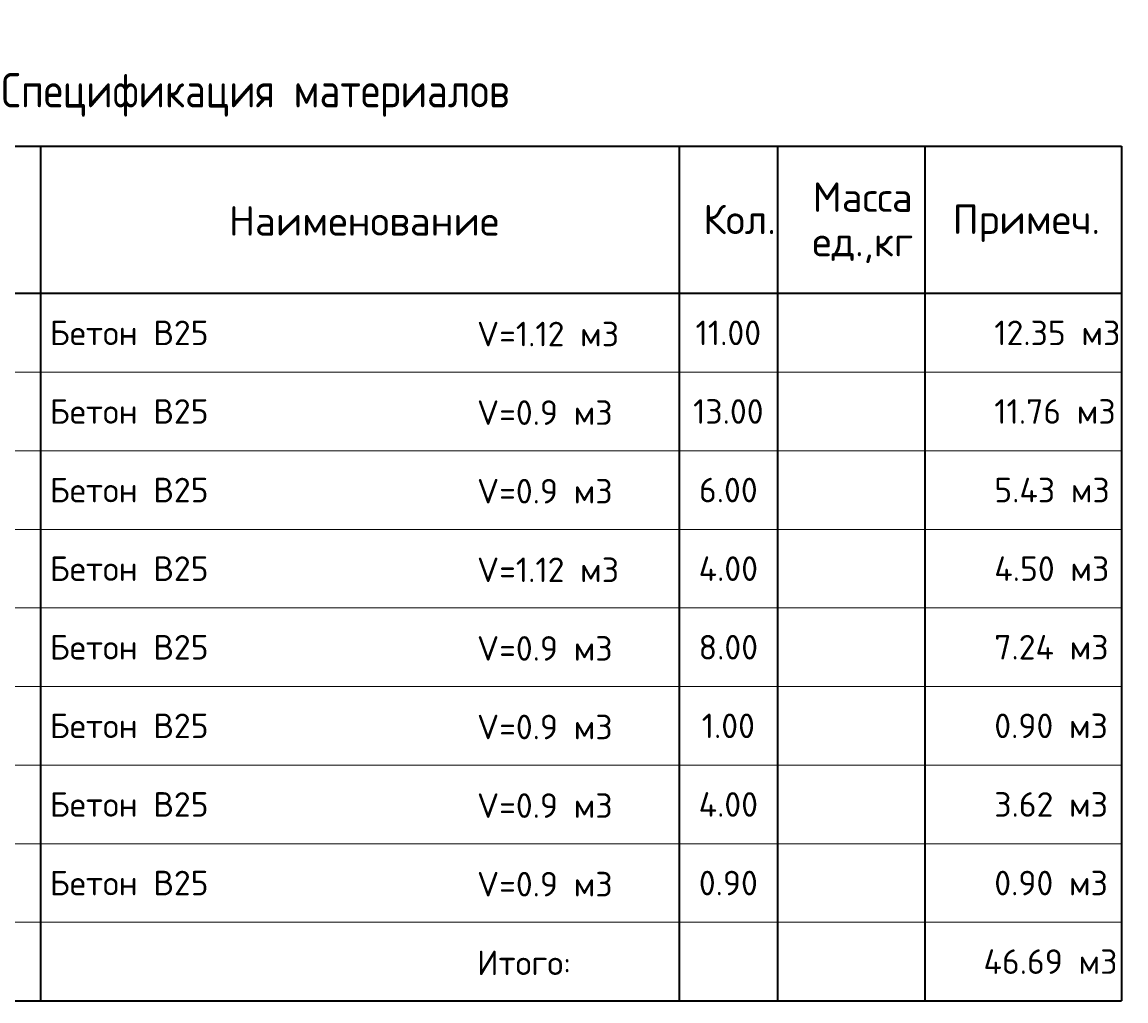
# Model space of a CAD drawing. Header units: millimetres. Extents: x -3057 to 112233, y -2869 to 47508.
# Tile 45 of 48: x 100999 to 112233, y 11496 to 21459. Entities that reach past the tile are written whole.
import ezdxf

# ---------------------------------------------------------------- set-up
doc = ezdxf.new("R2010")
doc.units = ezdxf.units.MM
doc.layers.add('Standard', color=7, linetype='Continuous', lineweight=25)
doc.styles.add('ARIAL', font='ARIAL.TTF')
doc.styles.add('ISOCPEUR', font='ISOCPEUR')

msp = doc.modelspace()

# ---------------------------------------------------------------- linework, layer by layer
at = {"layer": 'Standard', "color": 7, "linetype": 'Continuous', "lineweight": 35, "transparency": 33554687}
for p, q in [((93686.2, 20195.6), (112186.2, 20195.6)), ((101186.2, 20195.6), (101186.2, 18695.6)), ((107686.2, 20195.6), (107686.2, 18695.6)), ((108686.2, 20195.6), (108686.2, 18695.6)), ((110186.2, 20195.6), (110186.2, 18695.6)), ((112186.2, 20195.6), (112186.2, 18695.6)), ((112186.2, 18695.6), (93686.2, 18695.6)), ((101186.2, 18695.6), (101186.2, 17895.6)), ((107686.2, 18695.6), (107686.2, 17895.6)), ((108686.2, 18695.6), (108686.2, 17895.6)), ((110186.2, 18695.6), (110186.2, 17895.6)), ((112186.2, 18695.6), (112186.2, 17895.6)), ((101186.2, 17895.6), (101186.2, 17095.6)), ((107686.2, 17895.6), (107686.2, 17095.6)), ((108686.2, 17895.6), (108686.2, 17095.6)), ((110186.2, 17895.6), (110186.2, 17095.6)), ((112186.2, 17895.6), (112186.2, 17095.6)), ((101186.2, 17095.6), (101186.2, 16295.6)), ((107686.2, 17095.6), (107686.2, 16295.6)), ((108686.2, 17095.6), (108686.2, 16295.6)), ((110186.2, 17095.6), (110186.2, 16295.6)), ((112186.2, 17095.6), (112186.2, 16295.6)), ((101186.2, 16295.6), (101186.2, 15495.6)), ((107686.2, 16295.6), (107686.2, 15495.6)), ((108686.2, 16295.6), (108686.2, 15495.6)), ((110186.2, 16295.6), (110186.2, 15495.6)), ((112186.2, 16295.6), (112186.2, 15495.6)), ((101186.2, 15495.6), (101186.2, 14695.6)), ((107686.2, 15495.6), (107686.2, 14695.6)), ((108686.2, 15495.6), (108686.2, 14695.6)), ((110186.2, 15495.6), (110186.2, 14695.6)), ((112186.2, 15495.6), (112186.2, 14695.6)), ((101186.2, 14695.6), (101186.2, 13895.6)), ((107686.2, 14695.6), (107686.2, 13895.6)), ((108686.2, 14695.6), (108686.2, 13895.6)), ((110186.2, 14695.6), (110186.2, 13895.6)), ((112186.2, 14695.6), (112186.2, 13895.6)), ((101186.2, 13895.6), (101186.2, 13095.6)), ((107686.2, 13895.6), (107686.2, 13095.6)), ((108686.2, 13895.6), (108686.2, 13095.6)), ((110186.2, 13895.6), (110186.2, 13095.6)), ((112186.2, 13895.6), (112186.2, 13095.6)), ((101186.2, 13095.6), (101186.2, 11495.6)), ((107686.2, 13095.6), (107686.2, 11495.6)), ((108686.2, 13095.6), (108686.2, 11495.6)), ((110186.2, 13095.6), (110186.2, 11495.6)), ((112186.2, 13095.6), (112186.2, 11495.6)), ((93686.2, 11495.6), (112186.2, 11495.6))]:
    msp.add_line(p, q, dxfattribs=at)
at = {"layer": 'Standard', "color": 7, "linetype": 'Continuous', "lineweight": 13, "transparency": 33554687}
for p, q in [((93686.2, 17895.6), (112186.2, 17895.6)), ((93686.2, 17095.6), (112186.2, 17095.6)), ((93686.2, 16295.6), (112186.2, 16295.6)), ((93686.2, 15495.6), (112186.2, 15495.6)), ((93686.2, 14695.6), (112186.2, 14695.6)), ((93686.2, 13895.6), (112186.2, 13895.6)), ((93686.2, 13095.6), (112186.2, 13095.6)), ((93686.2, 12295.6), (112186.2, 12295.6))]:
    msp.add_line(p, q, dxfattribs=at)
at = {"layer": 'Standard', "color": 7, "linetype": 'Continuous', "lineweight": 35, "transparency": 33554687}
msp.add_lwpolyline([(112186.2, 18695.6), (112186.2, 18695.6)], close=True, dxfattribs=at)

# ---------------------------------------------------------------- texts
at = {"layer": 'Standard', "color": 7, "linetype": 'Continuous', "lineweight": 35, "transparency": 33554687, "style": 'ISOCPEUR'}
for s, insert, char_height, width, attachment_point in [('\\A1;{\\fISOCPEUR|i0|b0;\\H350.000000;\\W1.000000;\\C7;Спецификация материалов}\\P', (102936.2, 20495.6), 105, 6122.965, 8), ('\\A1;{\\fISOCPEUR|i0|b0;\\H300.000000;\\W1.000000;\\C7;Наименование}\\P', (104478.8, 19435.6), 90, 2786.667, 5), ('\\A1;{\\fISOCPEUR|i0|b0;\\H300.000000;\\W1.000000;\\C7;Кол.}\\P', (108300.9, 19450.1), 90, 888.889, 5), ('\\A1;{\\fISOCPEUR|i0|b0;\\H300.000000;\\W1.000000;\\C7;Примеч.}\\P', (111219.1, 19411.2), 90, 1553.878, 5), ('\\A1;{\\fISOCPEUR|i0|b0;\\H250.000000;\\W1.000000;\\C7;11.00}\\P', (108186.2, 18295.6), 75, 777.273, 5), ('\\A1;{\\fISOCPEUR|i0|b0;\\H250.000000;\\W1.000000;\\C7;13.00}\\P', (108186.2, 17495.6), 75, 834.848, 5), ('\\A1;{\\fISOCPEUR|i0|b0;\\H250.000000;\\W1.000000;\\C7;6.00}\\P', (108186.2, 16695.6), 75, 715.385, 5), ('\\A1;{\\fISOCPEUR|i0|b0;\\H250.000000;\\W1.000000;\\C7;4.00}\\P', (108186.2, 15895.6), 75, 740.741, 5), ('\\A1;{\\fISOCPEUR|i0|b0;\\H250.000000;\\W1.000000;\\C7;8.00}\\P', (108186.2, 15095.6), 75, 715.385, 5), ('\\A1;{\\fISOCPEUR|i0|b0;\\H250.000000;\\W1.000000;\\C7;1.00}\\P', (108186.2, 14295.6), 75, 655.769, 5), ('\\A1;{\\fISOCPEUR|i0|b0;\\H250.000000;\\W1.000000;\\C7;4.00}\\P', (108186.2, 13495.6), 75, 740.741, 5), ('\\A1;{\\fISOCPEUR|i0|b0;\\H250.000000;\\W1.000000;\\C7;0.90}\\P', (108186.2, 12695.6), 75, 715.385, 5)]:
    msp.add_mtext(s, dxfattribs=dict(at, insert=insert, char_height=char_height, width=width, attachment_point=attachment_point))
at = {"layer": 'Standard', "color": 7, "linetype": 'Continuous', "lineweight": 35, "transparency": 33554687, "insert": (109553.8, 19827), "char_height": 300, "width": 1244.513, "attachment_point": 2, "line_spacing_factor": 0.903614, "style": 'ARIAL'}
msp.add_mtext('\\A1;{\\fISOCPEUR|i0|b0;\\H300.000000;\\W1.000000;\\C7;Масса}\\P{\\fISOCPEUR|i0|b0;\\H300.000000;\\W1.000000;\\C7;ед.,кг}\\P', dxfattribs=at)
at = {"layer": 'Standard', "color": 7, "linetype": 'Continuous', "lineweight": 13, "transparency": 33554687, "char_height": 75, "attachment_point": 4}
for s, insert, width, style in [('\\A1;{\\fISOCPEUR|i0|b0;\\H250.000000;\\W1.000000;\\C7;V=1.12 м3}\\P', (105628.9, 18283.9), 1538.095, 'ISOCPEUR'), ('}\\P', (101286.2, 18505.6), 86.591, 'ARIAL'), ('\\A1;{\\fISOCPEUR|i0|b0;\\H250.000000;\\W1.000000;\\C7;12.35 м3}\\P', (110892.8, 18295.6), 1365.741, 'ISOCPEUR'), ('}\\P', (101286.2, 18145.5), 86.591, 'ARIAL'), ('\\A1;{\\fISOCPEUR|i0|b0;\\H250.000000;\\W1.000000;\\C7;11.76 м3}\\P', (110892.8, 17495.6), 1311.111, 'ISOCPEUR'), ('}\\P', (101286.2, 17705.6), 86.591, 'ARIAL'), ('\\A1;{\\fISOCPEUR|i0|b0;\\H250.000000;\\W1.000000;\\C7;V=0.9 м3}\\P', (105628.9, 17483.9), 1470.536, 'ISOCPEUR'), ('}\\P', (101286.2, 17345.5), 86.591, 'ARIAL'), ('}\\P', (101286.2, 16905.6), 86.591, 'ARIAL'), ('\\A1;{\\fISOCPEUR|i0|b0;\\H250.000000;\\W1.000000;\\C7;V=0.9 м3}\\P', (105628.9, 16683.9), 1470.536, 'ISOCPEUR'), ('\\A1;{\\fISOCPEUR|i0|b0;\\H250.000000;\\W1.000000;\\C7;5.43 м3}\\P', (110892.8, 16695.6), 1269.792, 'ISOCPEUR'), ('}\\P', (101286.2, 16545.5), 86.591, 'ARIAL'), ('\\A1;{\\fISOCPEUR|i0|b0;\\H250.000000;\\W1.000000;\\C7;V=1.12 м3}\\P', (105628.9, 15883.9), 1538.095, 'ISOCPEUR'), ('}\\P', (101286.2, 16105.6), 86.591, 'ARIAL'), ('\\A1;{\\fISOCPEUR|i0|b0;\\H250.000000;\\W1.000000;\\C7;4.50 м3}\\P', (110892.8, 15895.6), 1269.792, 'ISOCPEUR'), ('}\\P', (101286.2, 15745.5), 86.591, 'ARIAL'), ('}\\P', (101286.2, 15305.6), 86.591, 'ARIAL'), ('\\A1;{\\fISOCPEUR|i0|b0;\\H250.000000;\\W1.000000;\\C7;V=0.9 м3}\\P', (105628.9, 15083.9), 1470.536, 'ISOCPEUR'), ('\\A1;{\\fISOCPEUR|i0|b0;\\H250.000000;\\W1.000000;\\C7;7.24 м3}\\P', (110892.8, 15095.6), 1269.792, 'ISOCPEUR'), ('}\\P', (101286.2, 14945.5), 86.591, 'ARIAL'), ('}\\P', (101286.2, 14505.6), 86.591, 'ARIAL'), ('\\A1;{\\fISOCPEUR|i0|b0;\\H250.000000;\\W1.000000;\\C7;V=0.9 м3}\\P', (105628.9, 14283.9), 1470.536, 'ISOCPEUR'), ('\\A1;{\\fISOCPEUR|i0|b0;\\H250.000000;\\W1.000000;\\C7;0.90 м3}\\P', (110892.8, 14295.6), 1244.681, 'ISOCPEUR'), ('}\\P', (101286.2, 14145.5), 86.591, 'ARIAL'), ('}\\P', (101286.2, 13705.6), 86.591, 'ARIAL'), ('\\A1;{\\fISOCPEUR|i0|b0;\\H250.000000;\\W1.000000;\\C7;V=0.9 м3}\\P', (105628.9, 13483.9), 1470.536, 'ISOCPEUR'), ('\\A1;{\\fISOCPEUR|i0|b0;\\H250.000000;\\W1.000000;\\C7;3.62 м3}\\P', (110892.8, 13495.6), 1244.681, 'ISOCPEUR'), ('}\\P', (101286.2, 13345.5), 86.591, 'ARIAL'), ('}\\P', (101286.2, 12905.6), 86.591, 'ARIAL'), ('\\A1;{\\fISOCPEUR|i0|b0;\\H250.000000;\\W1.000000;\\C7;V=0.9 м3}\\P', (105628.9, 12683.9), 1470.536, 'ISOCPEUR'), ('\\A1;{\\fISOCPEUR|i0|b0;\\H250.000000;\\W1.000000;\\C7;0.90 м3}\\P', (110892.8, 12695.6), 1244.681, 'ISOCPEUR'), ('}\\P', (101286.2, 12545.5), 86.591, 'ARIAL'), ('\\A1;{\\fISOCPEUR|i0|b0;\\H250.000000;\\W1.000000;\\C7;46.69 м3}\\P', (110782.8, 11895.6), 1445.455, 'ISOCPEUR'), ('\\A1;{\\fISOCPEUR|i0|b0;\\H250.000000;\\W1.000000;\\C7;Итого:}\\P', (105628.9, 11883.9), 1144.186, 'ISOCPEUR')]:
    msp.add_mtext(s, dxfattribs=dict(at, insert=insert, width=width, style=style))
at = {"layer": 'Standard', "color": 7, "linetype": 'Continuous', "lineweight": 50, "transparency": 33554687, "char_height": 75, "width": 1771.324, "attachment_point": 4, "style": 'ISOCPEUR'}
for insert in [(101279.4, 18295.6), (101279.4, 17495.6), (101279.4, 16695.6), (101279.4, 15895.6), (101279.4, 15095.6), (101279.4, 14295.6), (101279.4, 13495.6), (101279.4, 12695.6)]:
    msp.add_mtext('\\A1;{\\fISOCPEUR|i0|b0;\\H250.000000;\\W1.000000;\\C7;Бетон В25}\\P', dxfattribs=dict(at, insert=insert))

doc.saveas('drawing.dxf')
